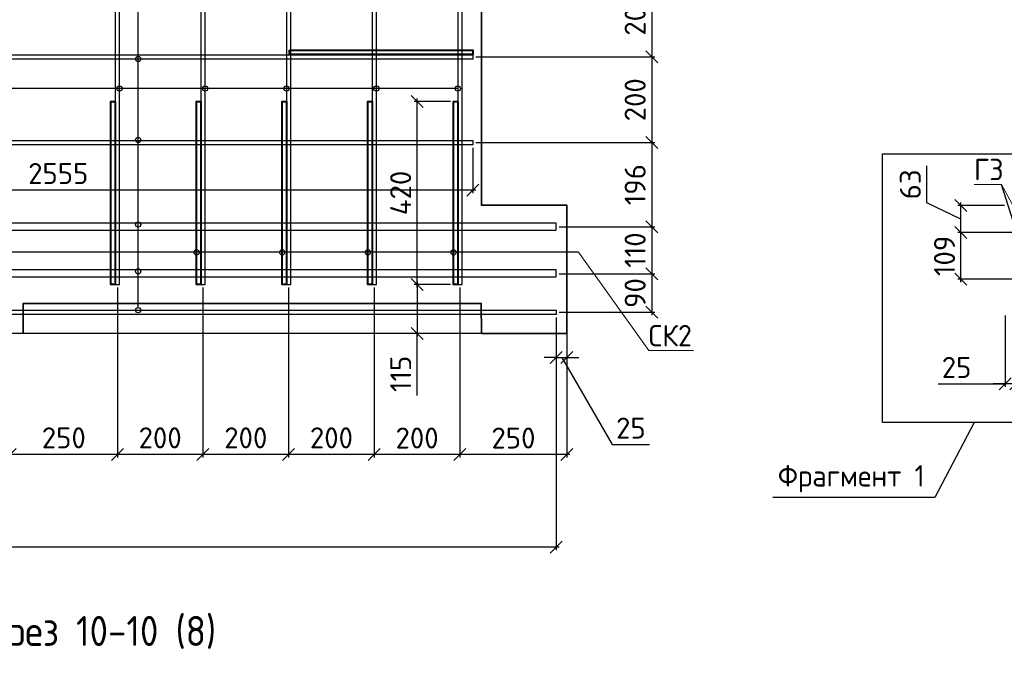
# Model space of a CAD drawing. Header units: millimetres. Extents: x 40580 to 2152466, y -328404 to 177125.
# Tile 225 of 252: x 647361 to 658857, y 160990 to 168413. Entities that reach past the tile are written whole.
import ezdxf

# ---------------------------------------------------------------- set-up
doc = ezdxf.new("R2010")
doc.units = ezdxf.units.MM
doc.linetypes.add('CENTER', pattern=[2, 1.25, -0.25, 0.25, -0.25])
for name, color, linetype, lineweight in [('RAZMER', 7, 'Continuous', 9), ('Арм_хомуты', 133, 'Continuous', 18), ('ОСИ', 7, 'CENTER', 15), ('Перекрытие ж_бетон', 250, 'Continuous', 30), ('подоснова', 151, 'Continuous', 5), ('Столовая Двери и окна', 7, 'Continuous', 15), ('ТЕКСТ', 7, 'Continuous', 15)]:
    doc.layers.add(name, color=color, linetype=linetype, lineweight=lineweight)
doc.layers.add('Стена_ бетон несущ.', color=7, linetype='Continuous', lineweight=70, true_color=0xb4b496)
doc.styles.add('GOST-2.304_Type-B', font='GOST_Common.ttf')
doc.styles.get("Standard").update_dxf_attribs({"font": 'isocpeur.ttf'})
doc.styles.add('ГОСТ', font='isocpeur.ttf')
doc.dimstyles.new('Осевые', dxfattribs={"dimscale": 0.7, "dimtxt": 450, "dimasz": 400, "dimexe": 100, "dimexo": 100, "dimgap": 100, "dimtad": 1, "dimdec": 0, "dimzin": 0, "dimdsep": 46, "dimtxsty": 'Standard', "dimblk": 'OBLIQUE', "dimcen": 9, "dimdle": 100, "dimazin": 0, "dimtm": 1e-09, "dimtfac": 1, "dimtdec": 0, "dimtofl": 0, "dimtmove": 0, "dimatfit": 3, "dimfxl": 1, "dimtolj": 1, "dimtzin": 0, "dimarcsym": 0})

# ---------------------------------------------------------------- blocks, each defined once
blk = doc.blocks.new('_OBLIQUE')
at = {"color": 0, "linetype": 'ByBlock'}
blk.add_line((-0.5, -0.5), (0.5, 0.5), dxfattribs=at)
blk = doc.blocks.new('*D6335')
at = {"layer": 'Defpoints', "color": 0, "linetype": 'ByBlock', "lineweight": 25, "ltscale": 13, "transparency": 16777216}
for p in [(652651, 168978), (652651, 167978), (654740, 167978)]:
    blk.add_point(p, dxfattribs=at)
at = {"layer": 'ОСИ', "color": 0, "linetype": 'ByBlock', "lineweight": -2, "ltscale": 13, "transparency": 16777216}
for p, q in [((654740, 169013), (654740, 167943)), ((652686, 168978), (654775, 168978)), ((652686, 167978), (654775, 167978))]:
    blk.add_line(p, q, dxfattribs=at)
at = {"layer": 'ОСИ', "color": 0, "linetype": 'ByBlock', "lineweight": -2, "ltscale": 13, "transparency": 16777216, "xscale": 140, "yscale": 140, "zscale": 140}
for p, rotation in [((654740, 168978), 90), ((654740, 167978), 270)]:
    blk.add_blockref('_OBLIQUE', p, dxfattribs=dict(at, rotation=rotation))
at = {"layer": 'ОСИ', "color": 0, "linetype": 'ByBlock', "ltscale": 13, "transparency": 16777216, "insert": (654547, 168478), "char_height": 245, "attachment_point": 5, "rotation": 90}
blk.add_mtext('\\A1;200', dxfattribs=at)
blk = doc.blocks.new('*D6336')
at = {"layer": 'Defpoints', "color": 0, "linetype": 'ByBlock', "lineweight": 25, "ltscale": 13, "transparency": 16777216}
for p in [(652651, 167978), (652651, 166978), (654740, 166978)]:
    blk.add_point(p, dxfattribs=at)
at = {"layer": 'ОСИ', "color": 0, "linetype": 'ByBlock', "lineweight": -2, "ltscale": 13, "transparency": 16777216}
for p, q in [((652686, 167978), (654775, 167978)), ((654740, 168013), (654740, 166943)), ((652686, 166978), (654775, 166978))]:
    blk.add_line(p, q, dxfattribs=at)
at = {"layer": 'ОСИ', "color": 0, "linetype": 'ByBlock', "lineweight": -2, "ltscale": 13, "transparency": 16777216, "xscale": 140, "yscale": 140, "zscale": 140}
for p, rotation in [((654740, 167978), 90), ((654740, 166978), 270)]:
    blk.add_blockref('_OBLIQUE', p, dxfattribs=dict(at, rotation=rotation))
at = {"layer": 'ОСИ', "color": 0, "linetype": 'ByBlock', "ltscale": 13, "transparency": 16777216, "insert": (654547, 167478), "char_height": 245, "attachment_point": 5, "rotation": 90}
blk.add_mtext('\\A1;200', dxfattribs=at)
blk = doc.blocks.new('*D6183')
at = {"layer": 'Defpoints', "color": 0, "linetype": 'ByBlock', "lineweight": 25, "ltscale": 13, "transparency": 16777216}
for p in [(652651, 166978), (653626, 165996), (654740, 165996)]:
    blk.add_point(p, dxfattribs=at)
at = {"layer": 'ОСИ', "color": 0, "linetype": 'ByBlock', "lineweight": -2, "ltscale": 13, "transparency": 16777216}
for p, q in [((652686, 166978), (654775, 166978)), ((654740, 167013), (654740, 165961)), ((653661, 165996), (654775, 165996))]:
    blk.add_line(p, q, dxfattribs=at)
at = {"layer": 'ОСИ', "color": 0, "linetype": 'ByBlock', "lineweight": -2, "ltscale": 13, "transparency": 16777216, "xscale": 140, "yscale": 140, "zscale": 140}
for p, rotation in [((654740, 166978), 90), ((654740, 165996), 270)]:
    blk.add_blockref('_OBLIQUE', p, dxfattribs=dict(at, rotation=rotation))
at = {"layer": 'ОСИ', "color": 0, "linetype": 'ByBlock', "ltscale": 13, "transparency": 16777216, "insert": (654547, 166487), "char_height": 245, "attachment_point": 5, "rotation": 90}
blk.add_mtext('\\A1;196', dxfattribs=at)
blk = doc.blocks.new('*D6184')
at = {"layer": 'Defpoints', "color": 0, "linetype": 'ByBlock', "lineweight": 25, "ltscale": 13, "transparency": 16777216}
for p in [(653626, 165996), (653626, 165446), (654740, 165446)]:
    blk.add_point(p, dxfattribs=at)
at = {"layer": 'ОСИ', "color": 0, "linetype": 'ByBlock', "lineweight": -2, "ltscale": 13, "transparency": 16777216}
for p, q in [((654740, 166031), (654740, 165411)), ((653661, 165996), (654775, 165996)), ((653661, 165446), (654775, 165446))]:
    blk.add_line(p, q, dxfattribs=at)
at = {"layer": 'ОСИ', "color": 0, "linetype": 'ByBlock', "lineweight": -2, "ltscale": 13, "transparency": 16777216, "xscale": 140, "yscale": 140, "zscale": 140}
for p, rotation in [((654740, 165996), 90), ((654740, 165446), 270)]:
    blk.add_blockref('_OBLIQUE', p, dxfattribs=dict(at, rotation=rotation))
at = {"layer": 'ОСИ', "color": 0, "linetype": 'ByBlock', "ltscale": 13, "transparency": 16777216, "insert": (654547, 165723), "char_height": 245, "attachment_point": 5, "rotation": 90}
blk.add_mtext('\\A1;110', dxfattribs=at)
blk = doc.blocks.new('*D6337')
at = {"layer": 'Defpoints', "color": 0, "linetype": 'ByBlock', "lineweight": 25, "ltscale": 13, "transparency": 16777216}
for p in [(653626, 165446), (653626, 164996), (654740, 164996)]:
    blk.add_point(p, dxfattribs=at)
at = {"layer": 'ОСИ', "color": 0, "linetype": 'ByBlock', "lineweight": -2, "ltscale": 13, "transparency": 16777216}
for p, q in [((653661, 165446), (654775, 165446)), ((654740, 165481), (654740, 164961)), ((653661, 164996), (654775, 164996))]:
    blk.add_line(p, q, dxfattribs=at)
at = {"layer": 'ОСИ', "color": 0, "linetype": 'ByBlock', "lineweight": -2, "ltscale": 13, "transparency": 16777216, "xscale": 140, "yscale": 140, "zscale": 140}
for p, rotation in [((654740, 165446), 90), ((654740, 164996), 270)]:
    blk.add_blockref('_OBLIQUE', p, dxfattribs=dict(at, rotation=rotation))
at = {"layer": 'ОСИ', "color": 0, "linetype": 'ByBlock', "ltscale": 13, "transparency": 16777216, "insert": (654547, 165221), "char_height": 245, "attachment_point": 5, "rotation": 90}
blk.add_mtext('\\A1;90', dxfattribs=at)
blk = doc.blocks.new('*D6338')
at = {"layer": 'Defpoints', "color": 0, "linetype": 'ByBlock', "lineweight": 25, "ltscale": 13, "transparency": 16777216}
for p in [(638876, 164971), (653626, 164971), (638876, 162253)]:
    blk.add_point(p, dxfattribs=at)
at = {"layer": 'ОСИ', "color": 0, "linetype": 'ByBlock', "lineweight": -2, "ltscale": 13, "transparency": 16777216}
for p, q in [((638876, 164936), (638876, 162218)), ((653626, 164936), (653626, 162218)), ((653661, 162253), (638841, 162253))]:
    blk.add_line(p, q, dxfattribs=at)
at = {"layer": 'ОСИ', "color": 0, "linetype": 'ByBlock', "lineweight": -2, "ltscale": 13, "transparency": 16777216, "xscale": 140, "yscale": 140, "zscale": 140, "rotation": 180}
blk.add_blockref('_OBLIQUE', (638876, 162253), dxfattribs=at)
at = {"layer": 'ОСИ', "color": 0, "linetype": 'ByBlock', "lineweight": -2, "ltscale": 13, "transparency": 16777216, "xscale": 140, "yscale": 140, "zscale": 140}
blk.add_blockref('_OBLIQUE', (653626, 162253), dxfattribs=at)
at = {"layer": 'ОСИ', "color": 0, "linetype": 'ByBlock', "ltscale": 13, "transparency": 16777216, "insert": (646251, 162446), "char_height": 245, "attachment_point": 5}
blk.add_mtext('\\A1;2950', dxfattribs=at)
blk = doc.blocks.new('*D6339')
at = {"layer": 'Defpoints', "color": 0, "linetype": 'ByBlock', "lineweight": 25, "ltscale": 13, "transparency": 16777216}
for p in [(653626, 164966), (653751, 164966), (653751, 164469)]:
    blk.add_point(p, dxfattribs=at)
at = {"layer": 'ОСИ', "color": 0, "linetype": 'ByBlock', "lineweight": -2, "ltscale": 13, "transparency": 16777216}
for p, q in [((653626, 164931), (653626, 164434)), ((653751, 164931), (653751, 164434)), ((653626, 164469), (653486, 164469)), ((653626, 164469), (653751, 164469)), ((653689, 164469), (654280, 163452)), ((653751, 164469), (653891, 164469)), ((654280, 163452), (654714, 163452))]:
    blk.add_line(p, q, dxfattribs=at)
at = {"layer": 'ОСИ', "color": 0, "linetype": 'ByBlock', "lineweight": -2, "ltscale": 13, "transparency": 16777216, "xscale": 140, "yscale": 140, "zscale": 140}
blk.add_blockref('_OBLIQUE', (653626, 164469), dxfattribs=at)
at = {"layer": 'ОСИ', "color": 0, "linetype": 'ByBlock', "lineweight": -2, "ltscale": 13, "transparency": 16777216, "xscale": 140, "yscale": 140, "zscale": 140, "rotation": 180}
blk.add_blockref('_OBLIQUE', (653751, 164469), dxfattribs=at)
at = {"layer": 'ОСИ', "color": 0, "linetype": 'ByBlock', "ltscale": 13, "transparency": 16777216, "insert": (654497, 163644), "char_height": 245, "attachment_point": 5}
blk.add_mtext('\\A1;25', dxfattribs=at)
blk = doc.blocks.new('*D6341')
at = {"layer": 'Defpoints', "color": 0, "linetype": 'ByBlock', "lineweight": 25, "ltscale": 13, "transparency": 16777216}
for p in [(652501, 165321), (653751, 164747), (652501, 163335)]:
    blk.add_point(p, dxfattribs=at)
at = {"layer": 'ОСИ', "color": 0, "linetype": 'ByBlock', "lineweight": -2, "ltscale": 13, "transparency": 16777216}
for p, q in [((652501, 165286), (652501, 163300)), ((653751, 164712), (653751, 163300)), ((653786, 163335), (652466, 163335))]:
    blk.add_line(p, q, dxfattribs=at)
at = {"layer": 'ОСИ', "color": 0, "linetype": 'ByBlock', "lineweight": -2, "ltscale": 13, "transparency": 16777216, "xscale": 140, "yscale": 140, "zscale": 140, "rotation": 180}
blk.add_blockref('_OBLIQUE', (652501, 163335), dxfattribs=at)
at = {"layer": 'ОСИ', "color": 0, "linetype": 'ByBlock', "lineweight": -2, "ltscale": 13, "transparency": 16777216, "xscale": 140, "yscale": 140, "zscale": 140}
blk.add_blockref('_OBLIQUE', (653751, 163335), dxfattribs=at)
at = {"layer": 'ОСИ', "color": 0, "linetype": 'ByBlock', "ltscale": 13, "transparency": 16777216, "insert": (653126, 163528), "char_height": 245, "attachment_point": 5}
blk.add_mtext('\\A1;250', dxfattribs=at)
blk = doc.blocks.new('*D6342')
at = {"layer": 'Defpoints', "color": 0, "linetype": 'ByBlock', "lineweight": 25, "ltscale": 13, "transparency": 16777216}
for p in [(651501, 165321), (652501, 165321), (651501, 163335)]:
    blk.add_point(p, dxfattribs=at)
at = {"layer": 'ОСИ', "color": 0, "linetype": 'ByBlock', "lineweight": -2, "ltscale": 13, "transparency": 16777216}
for p, q in [((651501, 165286), (651501, 163300)), ((652501, 165286), (652501, 163300)), ((652536, 163335), (651466, 163335))]:
    blk.add_line(p, q, dxfattribs=at)
at = {"layer": 'ОСИ', "color": 0, "linetype": 'ByBlock', "lineweight": -2, "ltscale": 13, "transparency": 16777216, "xscale": 140, "yscale": 140, "zscale": 140, "rotation": 180}
blk.add_blockref('_OBLIQUE', (651501, 163335), dxfattribs=at)
at = {"layer": 'ОСИ', "color": 0, "linetype": 'ByBlock', "lineweight": -2, "ltscale": 13, "transparency": 16777216, "xscale": 140, "yscale": 140, "zscale": 140}
blk.add_blockref('_OBLIQUE', (652501, 163335), dxfattribs=at)
at = {"layer": 'ОСИ', "color": 0, "linetype": 'ByBlock', "ltscale": 13, "transparency": 16777216, "insert": (652001, 163528), "char_height": 245, "attachment_point": 5}
blk.add_mtext('\\A1;200', dxfattribs=at)
blk = doc.blocks.new('*D6343')
at = {"layer": 'Defpoints', "color": 0, "linetype": 'ByBlock', "lineweight": 25, "ltscale": 13, "transparency": 16777216}
for p in [(650501, 165321), (651501, 165321), (650501, 163337)]:
    blk.add_point(p, dxfattribs=at)
at = {"layer": 'ОСИ', "color": 0, "linetype": 'ByBlock', "lineweight": -2, "ltscale": 13, "transparency": 16777216}
for p, q in [((650501, 165286), (650501, 163302)), ((651501, 165286), (651501, 163302)), ((651536, 163337), (650466, 163337))]:
    blk.add_line(p, q, dxfattribs=at)
at = {"layer": 'ОСИ', "color": 0, "linetype": 'ByBlock', "lineweight": -2, "ltscale": 13, "transparency": 16777216, "xscale": 140, "yscale": 140, "zscale": 140, "rotation": 180}
blk.add_blockref('_OBLIQUE', (650501, 163337), dxfattribs=at)
at = {"layer": 'ОСИ', "color": 0, "linetype": 'ByBlock', "lineweight": -2, "ltscale": 13, "transparency": 16777216, "xscale": 140, "yscale": 140, "zscale": 140}
blk.add_blockref('_OBLIQUE', (651501, 163337), dxfattribs=at)
at = {"layer": 'ОСИ', "color": 0, "linetype": 'ByBlock', "ltscale": 13, "transparency": 16777216, "insert": (651001, 163530), "char_height": 245, "attachment_point": 5}
blk.add_mtext('\\A1;200', dxfattribs=at)
blk = doc.blocks.new('*D6344')
at = {"layer": 'Defpoints', "color": 0, "linetype": 'ByBlock', "lineweight": 25, "ltscale": 13, "transparency": 16777216}
for p in [(649501, 165321), (650501, 165321), (649501, 163337)]:
    blk.add_point(p, dxfattribs=at)
at = {"layer": 'ОСИ', "color": 0, "linetype": 'ByBlock', "lineweight": -2, "ltscale": 13, "transparency": 16777216}
for p, q in [((649501, 165286), (649501, 163302)), ((650501, 165286), (650501, 163302)), ((650536, 163337), (649466, 163337))]:
    blk.add_line(p, q, dxfattribs=at)
at = {"layer": 'ОСИ', "color": 0, "linetype": 'ByBlock', "lineweight": -2, "ltscale": 13, "transparency": 16777216, "xscale": 140, "yscale": 140, "zscale": 140, "rotation": 180}
blk.add_blockref('_OBLIQUE', (649501, 163337), dxfattribs=at)
at = {"layer": 'ОСИ', "color": 0, "linetype": 'ByBlock', "lineweight": -2, "ltscale": 13, "transparency": 16777216, "xscale": 140, "yscale": 140, "zscale": 140}
blk.add_blockref('_OBLIQUE', (650501, 163337), dxfattribs=at)
at = {"layer": 'ОСИ', "color": 0, "linetype": 'ByBlock', "ltscale": 13, "transparency": 16777216, "insert": (650001, 163530), "char_height": 245, "attachment_point": 5}
blk.add_mtext('\\A1;200', dxfattribs=at)
blk = doc.blocks.new('*D6345')
at = {"layer": 'Defpoints', "color": 0, "linetype": 'ByBlock', "lineweight": 25, "ltscale": 13, "transparency": 16777216}
for p in [(648501, 165321), (649501, 165321), (648501, 163337)]:
    blk.add_point(p, dxfattribs=at)
at = {"layer": 'ОСИ', "color": 0, "linetype": 'ByBlock', "lineweight": -2, "ltscale": 13, "transparency": 16777216}
for p, q in [((648501, 165286), (648501, 163302)), ((649501, 165286), (649501, 163302)), ((649536, 163337), (648466, 163337))]:
    blk.add_line(p, q, dxfattribs=at)
at = {"layer": 'ОСИ', "color": 0, "linetype": 'ByBlock', "lineweight": -2, "ltscale": 13, "transparency": 16777216, "xscale": 140, "yscale": 140, "zscale": 140, "rotation": 180}
blk.add_blockref('_OBLIQUE', (648501, 163337), dxfattribs=at)
at = {"layer": 'ОСИ', "color": 0, "linetype": 'ByBlock', "lineweight": -2, "ltscale": 13, "transparency": 16777216, "xscale": 140, "yscale": 140, "zscale": 140}
blk.add_blockref('_OBLIQUE', (649501, 163337), dxfattribs=at)
at = {"layer": 'ОСИ', "color": 0, "linetype": 'ByBlock', "ltscale": 13, "transparency": 16777216, "insert": (649001, 163530), "char_height": 245, "attachment_point": 5}
blk.add_mtext('\\A1;200', dxfattribs=at)
blk = doc.blocks.new('*D6346')
at = {"layer": 'Defpoints', "color": 0, "linetype": 'ByBlock', "lineweight": 25, "ltscale": 13, "transparency": 16777216}
for p in [(648501, 165321), (647251, 164874), (647251, 163337)]:
    blk.add_point(p, dxfattribs=at)
at = {"layer": 'ОСИ', "color": 0, "linetype": 'ByBlock', "lineweight": -2, "ltscale": 13, "transparency": 16777216}
for p, q in [((648501, 165286), (648501, 163302)), ((647251, 164839), (647251, 163302)), ((648536, 163337), (647216, 163337))]:
    blk.add_line(p, q, dxfattribs=at)
at = {"layer": 'ОСИ', "color": 0, "linetype": 'ByBlock', "lineweight": -2, "ltscale": 13, "transparency": 16777216, "xscale": 140, "yscale": 140, "zscale": 140, "rotation": 180}
blk.add_blockref('_OBLIQUE', (647251, 163337), dxfattribs=at)
at = {"layer": 'ОСИ', "color": 0, "linetype": 'ByBlock', "lineweight": -2, "ltscale": 13, "transparency": 16777216, "xscale": 140, "yscale": 140, "zscale": 140}
blk.add_blockref('_OBLIQUE', (648501, 163337), dxfattribs=at)
at = {"layer": 'ОСИ', "color": 0, "linetype": 'ByBlock', "ltscale": 13, "transparency": 16777216, "insert": (647876, 163530), "char_height": 245, "attachment_point": 5}
blk.add_mtext('\\A1;250', dxfattribs=at)
blk = doc.blocks.new('*D6351')
at = {"layer": 'Defpoints', "color": 0, "linetype": 'ByBlock', "lineweight": 25, "ltscale": 13, "transparency": 16777216}
for p in [(639876, 166953), (652651, 166953), (639876, 166424)]:
    blk.add_point(p, dxfattribs=at)
at = {"layer": 'ОСИ', "color": 0, "linetype": 'ByBlock', "lineweight": -2, "ltscale": 13, "transparency": 16777216}
for p, q in [((639876, 166918), (639876, 166389)), ((652651, 166918), (652651, 166389)), ((652686, 166424), (639841, 166424))]:
    blk.add_line(p, q, dxfattribs=at)
at = {"layer": 'ОСИ', "color": 0, "linetype": 'ByBlock', "lineweight": -2, "ltscale": 13, "transparency": 16777216, "xscale": 140, "yscale": 140, "zscale": 140, "rotation": 180}
blk.add_blockref('_OBLIQUE', (639876, 166424), dxfattribs=at)
at = {"layer": 'ОСИ', "color": 0, "linetype": 'ByBlock', "lineweight": -2, "ltscale": 13, "transparency": 16777216, "xscale": 140, "yscale": 140, "zscale": 140}
blk.add_blockref('_OBLIQUE', (652651, 166424), dxfattribs=at)
at = {"layer": 'ОСИ', "color": 0, "linetype": 'ByBlock', "ltscale": 13, "transparency": 16777216, "insert": (647811, 166617), "char_height": 245, "attachment_point": 5}
blk.add_mtext('\\A1;2555', dxfattribs=at)
blk = doc.blocks.new('*D6358')
at = {"layer": 'Defpoints', "color": 0, "linetype": 'ByBlock', "lineweight": 25, "ltscale": 13, "transparency": 16777216}
for p in [(658868, 164992), (658993, 164992), (658868, 164160)]:
    blk.add_point(p, dxfattribs=at)
at = {"layer": 'ОСИ', "color": 0, "linetype": 'ByBlock', "lineweight": -2, "ltscale": 13, "transparency": 16777216}
for p, q in [((658868, 164957), (658868, 164125)), ((658993, 164957), (658993, 164125)), ((658083, 164160), (658868, 164160)), ((658868, 164160), (658728, 164160)), ((658993, 164160), (658868, 164160)), ((658993, 164160), (659133, 164160))]:
    blk.add_line(p, q, dxfattribs=at)
at = {"layer": 'ОСИ', "color": 0, "linetype": 'ByBlock', "lineweight": -2, "ltscale": 13, "transparency": 16777216, "xscale": 140, "yscale": 140, "zscale": 140}
blk.add_blockref('_OBLIQUE', (658868, 164160), dxfattribs=at)
at = {"layer": 'ОСИ', "color": 0, "linetype": 'ByBlock', "lineweight": -2, "ltscale": 13, "transparency": 16777216, "xscale": 140, "yscale": 140, "zscale": 140, "rotation": 180}
blk.add_blockref('_OBLIQUE', (658993, 164160), dxfattribs=at)
at = {"layer": 'ОСИ', "color": 0, "linetype": 'ByBlock', "ltscale": 13, "transparency": 16777216, "insert": (658300, 164352), "char_height": 245, "attachment_point": 5}
blk.add_mtext('\\A1;25', dxfattribs=at)
blk = doc.blocks.new('*D6239')
at = {"layer": 'Defpoints', "color": 0, "linetype": 'ByBlock', "lineweight": 25, "ltscale": 13, "transparency": 16777216}
for p in [(658351, 165927), (659018, 165927), (659018, 165382)]:
    blk.add_point(p, dxfattribs=at)
at = {"layer": 'ОСИ', "color": 0, "linetype": 'ByBlock', "lineweight": -2, "ltscale": 13, "transparency": 16777216}
for p, q in [((658983, 165927), (658316, 165927)), ((658351, 165347), (658351, 165962)), ((658983, 165382), (658316, 165382))]:
    blk.add_line(p, q, dxfattribs=at)
at = {"layer": 'ОСИ', "color": 0, "linetype": 'ByBlock', "lineweight": -2, "ltscale": 13, "transparency": 16777216, "xscale": 140, "yscale": 140, "zscale": 140}
for p, rotation in [((658351, 165927), 90), ((658351, 165382), 270)]:
    blk.add_blockref('_OBLIQUE', p, dxfattribs=dict(at, rotation=rotation))
at = {"layer": 'ОСИ', "color": 0, "linetype": 'ByBlock', "ltscale": 13, "transparency": 16777216, "insert": (658159, 165655), "char_height": 245, "attachment_point": 5, "rotation": 90}
blk.add_mtext('\\A1;109', dxfattribs=at)
blk = doc.blocks.new('*D6240')
at = {"layer": 'Defpoints', "color": 0, "linetype": 'ByBlock', "lineweight": 25, "ltscale": 13, "transparency": 16777216}
for p in [(658351, 166243), (658893, 166243), (659018, 165927)]:
    blk.add_point(p, dxfattribs=at)
at = {"layer": 'ОСИ', "color": 0, "linetype": 'ByBlock', "lineweight": -2, "ltscale": 13, "transparency": 16777216}
for p, q in [((657953, 166273), (657953, 166707)), ((658351, 166085), (657953, 166273)), ((658858, 166243), (658316, 166243)), ((658351, 165892), (658351, 166278)), ((658983, 165927), (658316, 165927))]:
    blk.add_line(p, q, dxfattribs=at)
at = {"layer": 'ОСИ', "color": 0, "linetype": 'ByBlock', "lineweight": -2, "ltscale": 13, "transparency": 16777216, "xscale": 140, "yscale": 140, "zscale": 140}
for p, rotation in [((658351, 166243), 90), ((658351, 165927), 270)]:
    blk.add_blockref('_OBLIQUE', p, dxfattribs=dict(at, rotation=rotation))
at = {"layer": 'ОСИ', "color": 0, "linetype": 'ByBlock', "ltscale": 13, "transparency": 16777216, "insert": (657760, 166490), "char_height": 245, "attachment_point": 5, "rotation": 90}
blk.add_mtext('\\A1;63', dxfattribs=at)
blk = doc.blocks.new('*D6366')
at = {"layer": 'Defpoints', "color": 0, "linetype": 'ByBlock', "lineweight": 25, "ltscale": 13, "transparency": 16777216}
for p in [(652426, 165321), (652002, 164747), (652426, 164747)]:
    blk.add_point(p, dxfattribs=at)
at = {"layer": 'ОСИ', "color": 0, "linetype": 'ByBlock', "lineweight": -2, "ltscale": 13, "transparency": 16777216}
for p, q in [((652391, 165321), (651967, 165321)), ((652002, 165356), (652002, 164712)), ((652391, 164747), (651967, 164747)), ((652002, 164024), (652002, 164747))]:
    blk.add_line(p, q, dxfattribs=at)
at = {"layer": 'ОСИ', "color": 0, "linetype": 'ByBlock', "lineweight": -2, "ltscale": 13, "transparency": 16777216, "xscale": 140, "yscale": 140, "zscale": 140}
for p, rotation in [((652002, 165321), 90), ((652002, 164747), 270)]:
    blk.add_blockref('_OBLIQUE', p, dxfattribs=dict(at, rotation=rotation))
at = {"layer": 'ОСИ', "color": 0, "linetype": 'ByBlock', "ltscale": 13, "transparency": 16777216, "insert": (651809, 164277), "char_height": 245, "attachment_point": 5, "rotation": 90}
blk.add_mtext('\\A1;115', dxfattribs=at)
blk = doc.blocks.new('*D6367')
at = {"layer": 'Defpoints', "color": 0, "linetype": 'ByBlock', "lineweight": 25, "ltscale": 13, "transparency": 16777216}
for p in [(652002, 167459), (652426, 167459), (652426, 165321)]:
    blk.add_point(p, dxfattribs=at)
at = {"layer": 'ОСИ', "color": 0, "linetype": 'ByBlock', "lineweight": -2, "ltscale": 13, "transparency": 16777216}
for p, q in [((652391, 167459), (651967, 167459)), ((652002, 165286), (652002, 167494)), ((652391, 165321), (651967, 165321))]:
    blk.add_line(p, q, dxfattribs=at)
at = {"layer": 'ОСИ', "color": 0, "linetype": 'ByBlock', "lineweight": -2, "ltscale": 13, "transparency": 16777216, "xscale": 140, "yscale": 140, "zscale": 140}
for p, rotation in [((652002, 167459), 90), ((652002, 165321), 270)]:
    blk.add_blockref('_OBLIQUE', p, dxfattribs=dict(at, rotation=rotation))
at = {"layer": 'ОСИ', "color": 0, "linetype": 'ByBlock', "ltscale": 13, "transparency": 16777216, "insert": (651809, 166390), "char_height": 245, "attachment_point": 5, "rotation": 90}
blk.add_mtext('\\A1;420', dxfattribs=at)

msp = doc.modelspace()

# ---------------------------------------------------------------- linework, layer by layer
at = {"layer": 'RAZMER', "color": 18, "true_color": 0x000000}
msp.add_lwpolyline([(652751.003, 166251.253), (653751.003, 166251.253), (653751.003, 164751.253), (652751.003, 164751.253)], dxfattribs=at)
at = {"layer": 'Арм_хомуты', "color": 18, "lineweight": 40, "true_color": 0x000000}
for points in [[(650512.876, 168058.112), (652651.003, 168058.112), (652651.003, 168008.112), (650512.876, 168008.112)], [(648476.003, 167459.379), (648476.003, 165321.253), (648426.003, 165321.253), (648426.003, 167459.379)], [(649476.003, 167459.379), (649476.003, 165321.253), (649426.003, 165321.253), (649426.003, 167459.379)], [(650476.003, 167459.379), (650476.003, 165321.253), (650426.003, 165321.253), (650426.003, 167459.379)], [(651476.003, 167459.379), (651476.003, 165321.253), (651426.003, 165321.253), (651426.003, 167459.379)], [(652476.003, 167459.379), (652476.003, 165321.253), (652426.003, 165321.253), (652426.003, 167459.379)]]:
    msp.add_lwpolyline(points, close=True, dxfattribs=at)
at = {"layer": 'Перекрытие ж_бетон', "color": 18, "linetype": 'Continuous', "lineweight": 25, "true_color": 0x000000}
for points in [[(648526.003, 165321.253), (648526.003, 172372.365), (648476.003, 172372.365), (648476.003, 165321.253)], [(649526.003, 165321.253), (649526.003, 172372.365), (649476.003, 172372.365), (649476.003, 165321.253)], [(650526.003, 165321.253), (650526.003, 172372.365), (650476.003, 172372.365), (650476.003, 165321.253)], [(651526.003, 165321.253), (651526.003, 172372.365), (651476.003, 172372.365), (651476.003, 165321.253)], [(652526.003, 165321.253), (652526.003, 172372.365), (652476.003, 172372.365), (652476.003, 165321.253)], [(639876.003, 168003.112), (652651.003, 168003.112), (652651.003, 167953.112), (639876.003, 167953.112)], [(639876.003, 167003.112), (652651.003, 167003.112), (652651.003, 166953.112), (639876.003, 166953.112)], [(638876.003, 165021.377), (653626.003, 165021.377), (653626.003, 164971.377), (638876.003, 164971.377)]]:
    msp.add_lwpolyline(points, close=True, dxfattribs=at)
at = {"layer": 'Перекрытие ж_бетон', "color": 18, "linetype": 'Continuous', "lineweight": 30, "true_color": 0x000000}
for points in [[(653626.003, 166036.192), (638876.003, 166036.192), (638876.003, 165956.192), (653626.003, 165956.192)], [(653626.003, 165490.794), (638876.003, 165490.794), (638876.003, 165410.794), (653626.003, 165410.794)]]:
    msp.add_lwpolyline(points, close=True, dxfattribs=at)
at = {"layer": 'подоснова', "color": 18, "lineweight": 15, "ltscale": 0.3, "true_color": 0x000000}
for p, q in [((658826.13, 166488.67), (658826.03, 166488.67)), ((654706.841, 164548.356), (654706.941, 164548.356))]:
    msp.add_line(p, q, dxfattribs=at)
for points in [[(658826.03, 166488.67), (658506.03, 166488.67)], [(659141.716, 165902.311), (658826.13, 166488.67)], [(653885.494, 165696.564), (654706.841, 164548.356)], [(655226.941, 164548.356), (654706.941, 164548.356)]]:
    msp.add_lwpolyline(points, dxfattribs=at)
at = {"layer": 'Стена_ бетон несущ.', "color": 18, "linetype": 'Continuous', "lineweight": 35, "true_color": 0x000000, "transparency": 33554687}
msp.add_lwpolyline([(639751.003, 172501.251), (639751.003, 170851.251), (638751.003, 170851.251), (638751.003, 169101.251), (639751.003, 169101.251), (639751.003, 166251.251), (638751.003, 166251.251), (638751.003, 164751.251), (652751.003, 164747.288), (653751.003, 164747.288), (653751.003, 166247.288), (652751.003, 166247.288), (652751.003, 169097.288), (653751.003, 169097.288), (653751.003, 170847.288), (652751.003, 170847.288), (652751.003, 172497.288), (639751.003, 172501.251)], dxfattribs=at)
msp.add_lwpolyline([(647401.002, 164749.355), (652751.002, 164750.986), (652750.865, 165099.95), (647400.865, 165098.319)], close=True, dxfattribs=at)
at = {"layer": 'Столовая Двери и окна', "color": 18, "lineweight": 25, "true_color": 0x000000}
for p, q in [((648744.409, 165052.367), (648744.409, 174039.256)), ((652476.003, 167610.236), (639644.846, 167610.236)), ((659165.585, 165406.913), (658826.13, 166488.67)), ((653885.494, 165696.564), (639868.46, 165696.564))]:
    msp.add_line(p, q, dxfattribs=at)
at = {"layer": 'Столовая Двери и окна', "color": 251, "lineweight": 25, "true_color": 0x636466}
for p, q in [((658504.687, 163707.827), (658046.435, 162832.364)), ((658046.435, 162832.364), (656154.372, 162832.364))]:
    msp.add_line(p, q, dxfattribs=at)
msp.add_lwpolyline([(657435.529, 166845.762), (665573.983, 166845.762), (665573.983, 163707.827), (657435.529, 163707.827)], close=True, dxfattribs=at)
at = {"layer": 'Столовая Двери и окна', "color": 18, "lineweight": 30, "true_color": 0x000000}
for centre in [(648744.409, 167953.112), (648526.003, 167610.236), (649526.003, 167610.236), (650476.003, 167610.236), (651526.003, 167610.236), (652476.003, 167610.236), (648744.409, 167009.534), (648744.409, 166021.192), (649426.003, 165696.564), (650426.003, 165696.564), (651426.003, 165696.564), (652426.003, 165696.564), (648744.409, 165475.794), (648744.409, 165021.377)]:
    msp.add_circle(centre, 30.99, dxfattribs=at)

# ---------------------------------------------------------------- texts
at = {"layer": 'подоснова', "color": 18, "ltscale": 0.3, "true_color": 0x000000, "char_height": 250, "attachment_point": 2, "style": 'GOST-2.304_Type-B'}
for s, insert in [('Г3 ', (658676.03, 166788.67)), ('СК2 ', (654956.941, 164848.356))]:
    msp.add_mtext(s, dxfattribs=dict(at, insert=insert))
at = {"layer": 'подоснова', "color": 251, "ltscale": 0.3, "true_color": 0x636466, "insert": (657069.968, 163211.638), "char_height": 250, "attachment_point": 2, "style": 'GOST-2.304_Type-B'}
msp.add_mtext('Фрагмент 1', dxfattribs=at)
at = {"layer": 'ТЕКСТ', "color": 18, "ltscale": 6, "true_color": 0x000000, "insert": (648095.272, 161449.632), "char_height": 350, "width": 9466.5846, "attachment_point": 2, "style": 'ГОСТ'}
msp.add_mtext('{\\W0.9;Разрез 10-10 (8)}', dxfattribs=at)

# ---------------------------------------------------------------- dimensions: what is measured, and where the dimension line sits
at = {"layer": 'ОСИ', "color": 18, "linetype": 'ByBlock', "ltscale": 13, "true_color": 0x000000}
for base, p1, p2, angle, picture, middle in [((654739.871, 167978.112), (652651.003, 168978.112), (652651.003, 167978.112), 90, '*D6335', (654547.371, 168478.112)), ((654739.871, 166978.112), (652651.003, 167978.112), (652651.003, 166978.112), 90, '*D6336', (654547.371, 167478.112)), ((654739.871, 165996.192), (652651.003, 166978.112), (653626.003, 165996.192), 90, '*D6183', (654547.371, 166487.152)), ((654739.871, 164996.377), (653626.003, 165445.794), (653626.003, 164996.377), 90, '*D6337', (654547.371, 165221.085)), ((647250.841, 163337.374), (648501.003, 165321.253), (647250.841, 164874.199), 180, '*D6346', (647875.922, 163529.874)), ((648501.003, 163337.374), (649501.003, 165321.253), (648501.003, 165321.253), 180, '*D6345', (649001.003, 163529.874)), ((649501.003, 163337.374), (650501.003, 165321.253), (649501.003, 165321.253), 180, '*D6344', (650001.003, 163529.874)), ((650501.003, 163337.374), (651501.003, 165321.253), (650501.003, 165321.253), 180, '*D6343', (651001.003, 163529.874)), ((651501.003, 163335.499), (652501.003, 165321.253), (651501.003, 165321.253), 180, '*D6342', (652001.003, 163527.999)), ((652501.003, 163335.499), (653751.003, 164747.288), (652501.003, 165321.253), 180, '*D6341', (653126.003, 163527.999)), ((638876.003, 162253.406), (653626.003, 164971.377), (638876.003, 164971.377), 180, '*D6338', (646251.003, 162445.906))]:
    dim = msp.add_linear_dim(base=base, p1=p1, p2=p2, angle=angle, dimstyle='Осевые', override={"dimtxt": 350, "dimasz": 200, "dimexe": 50, "dimexo": 50, "dimlfac": 0.2, "dimdle": 50, "dimtmove": 1}, dxfattribs=at)
    dim.commit()
    dim.dimension.update_dxf_attribs({"geometry": picture, "text_midpoint": middle})
dim = msp.add_linear_dim(base=(652001.562, 167459.379), p1=(652426.003, 165321.253), p2=(652426.003, 167459.379), angle=90, text='420', dimstyle='Осевые', override={"dimtxt": 350, "dimasz": 200, "dimexe": 50, "dimexo": 50, "dimlfac": 0.2, "dimdle": 50, "dimtmove": 1}, dxfattribs=at)
dim.commit()
dim.dimension.update_dxf_attribs({"geometry": '*D6367', "text_midpoint": (651809.062, 166390.316)})
for base, p1, p2, angle, picture, middle in [((639876.003, 166424.31), (652651.003, 166953.112), (639876.003, 166953.112), 180, '*D6351', (647810.876, 166424.31)), ((658351.201, 166243.407), (659017.765, 165927.311), (658892.765, 166243.407), 90, '*D6240', (657952.53, 166343.445)), ((654739.871, 165445.794), (653626.003, 165996.192), (653626.003, 165445.794), 90, '*D6184', (654739.871, 165723.493)), ((658351.201, 165927.311), (659017.765, 165381.913), (659017.765, 165927.311), 90, '*D6239', (658351.201, 165654.612)), ((652001.562, 164747.38), (652426.003, 165321.253), (652425.84, 164747.38), 90, '*D6366', (651974.171, 164277.33)), ((658867.765, 164159.816), (658992.765, 164992.346), (658867.765, 164992.346), 180, '*D6358', (658299.803, 164145.126)), ((653751.003, 164468.518), (653626.003, 164966.377), (653751.003, 164966.377), 180, '*D6339', (654350.073, 163451.879))]:
    dim = msp.add_linear_dim(base=base, p1=p1, p2=p2, angle=angle, dimstyle='Осевые', override={"dimtxt": 350, "dimasz": 200, "dimexe": 50, "dimexo": 50, "dimlfac": 0.2, "dimdle": 50, "dimtmove": 1}, dxfattribs=at)
    dim.commit()
    dim.dimension.update_dxf_attribs({"geometry": picture, "text_midpoint": middle, "dimtype": 160})

doc.saveas('drawing.dxf')
